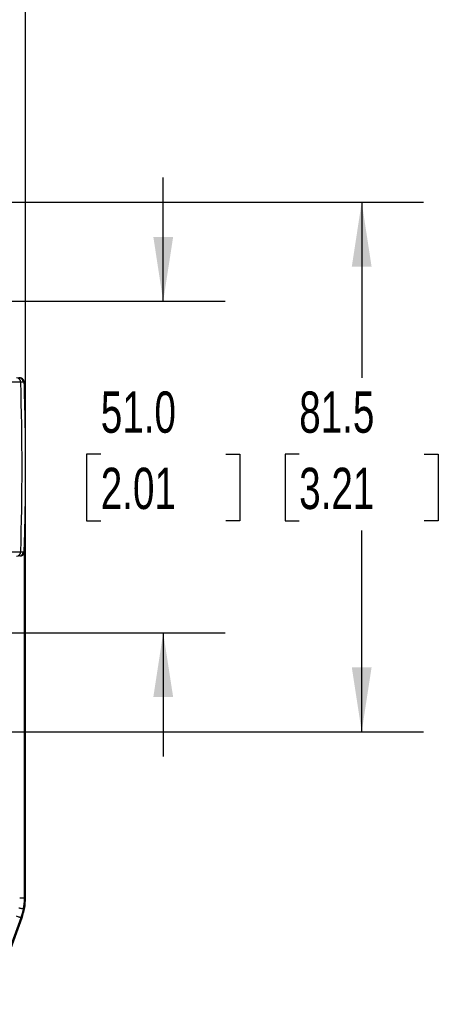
# Model space of a CAD drawing. Header units: millimetres. Extents: x 19 to 819, y 19 to 629.
# Tile 20 of 54: x 282 to 347, y 362 to 514. Entities that reach past the tile are written whole.
import ezdxf

# ---------------------------------------------------------------- set-up
doc = ezdxf.new("R2010")
doc.units = ezdxf.units.MM
doc.header["$LTSCALE"] = 3
doc.layers.add('DIMENSIONS', color=140, linetype='Continuous', lineweight=25)
doc.styles.add('SLDTEXTSTYLE0', font='TXT', dxfattribs={"width": 0.7})
doc.dimstyles.new('SLDDIMSTYLE0', dxfattribs={"dimtxt": 6.474023, "dimasz": 9.906, "dimexe": 0, "dimexo": 0.0625, "dimgap": 1.618506, "dimtad": 0, "dimtih": 1, "dimtoh": 1, "dimrnd": 1e-09, "dimzin": 4, "dimdsep": 46, "dimtxsty": 'SLDTEXTSTYLE0', "dimsah": 1, "dimcen": 0.09, "dimadec": 0, "dimazin": 1, "dimtfac": 1, "dimtmove": 0, "dimatfit": 0, "dimfxl": 0, "dimfrac": 2, "dimtolj": 1, "dimtzin": 12, "dimarcsym": 0})
doc.dimstyles.new('SLDDIMSTYLE2', dxfattribs={"dimtxt": 6.474023, "dimasz": 9.906, "dimexe": 0, "dimexo": 0.0625, "dimgap": 1.618506, "dimtad": 0, "dimtih": 1, "dimtoh": 1, "dimrnd": 1e-09, "dimzin": 12, "dimdsep": 46, "dimtxsty": 'SLDTEXTSTYLE0', "dimsah": 1, "dimcen": 0.09, "dimadec": 0, "dimazin": 3, "dimtfac": 1, "dimtofl": 0, "dimtmove": 0, "dimatfit": 3, "dimfxl": 0, "dimfrac": 2, "dimtolj": 1, "dimtzin": 12, "dimarcsym": 0})

# ---------------------------------------------------------------- blocks, each defined once
blk = doc.blocks.new('_D_2')
at = {"layer": 'DIMENSIONS'}
for p, q in [((269.5, 485.62), (344.46, 485.62)), ((334.94, 485.62), (334.94, 458.59)), ((325.32, 446.85), (323.15, 446.85)), ((323.15, 446.85), (323.15, 436.56)), ((344.56, 446.85), (346.73, 446.85)), ((346.73, 446.85), (346.73, 436.56)), ((323.15, 436.56), (325.32, 436.56)), ((346.73, 436.56), (344.56, 436.56)), ((334.94, 404.12), (334.94, 435.11)), ((269.5, 404.12), (344.46, 404.12))]:
    blk.add_line(p, q, dxfattribs=at)
for points in [[(334.94, 485.62), (333.42, 475.72), (336.46, 475.72)], [(334.94, 404.12), (336.46, 414.03), (333.42, 414.03)]]:
    blk.add_solid(points, dxfattribs=at)
at = {"layer": 'DIMENSIONS', "char_height": 6.35, "attachment_point": 1, "style": 'SLDTEXTSTYLE0'}
for s, insert in [('81.5', (325.32, 456.49)), ('3.21', (325.32, 444.75))]:
    blk.add_mtext(s, dxfattribs=dict(at, insert=insert))
blk = doc.blocks.new('_D_3')
at = {"layer": 'DIMENSIONS'}
for p, q in [((188.56, 448.66), (188.56, 573.8)), ((283.21, 448.66), (283.21, 573.8)), ((188.56, 564.28), (217.53, 564.28)), ((226.31, 564.28), (224.13, 564.28)), ((224.13, 564.28), (224.13, 553.99)), ((245.55, 564.28), (247.72, 564.28)), ((247.72, 564.28), (247.72, 553.99)), ((283.21, 564.28), (254.32, 564.28)), ((224.13, 553.99), (226.31, 553.99)), ((247.72, 553.99), (245.55, 553.99))]:
    blk.add_line(p, q, dxfattribs=at)
for points in [[(188.56, 564.28), (198.47, 562.75), (198.47, 565.8)], [(283.21, 564.28), (273.3, 565.8), (273.3, 562.75)]]:
    blk.add_solid(points, dxfattribs=at)
at = {"layer": 'DIMENSIONS', "char_height": 6.35, "attachment_point": 1, "style": 'SLDTEXTSTYLE0'}
for s, insert in [('94.6', (226.31, 573.91)), ('3.73', (226.31, 562.17))]:
    blk.add_mtext(s, dxfattribs=dict(at, insert=insert))
blk = doc.blocks.new('_D_4')
at = {"layer": 'DIMENSIONS'}
for p, q in [((304.39, 470.37), (304.39, 489.42)), ((272.32, 470.37), (313.92, 470.37)), ((294.78, 446.85), (292.6, 446.85)), ((292.6, 446.85), (292.6, 436.56)), ((314.01, 446.85), (316.19, 446.85)), ((316.19, 446.85), (316.19, 436.56)), ((292.6, 436.56), (294.78, 436.56)), ((316.19, 436.56), (314.01, 436.56)), ((272.32, 419.37), (313.92, 419.37)), ((304.39, 419.37), (304.39, 400.32))]:
    blk.add_line(p, q, dxfattribs=at)
for points in [[(304.39, 470.37), (305.92, 480.28), (302.87, 480.28)], [(304.39, 419.37), (302.87, 409.47), (305.92, 409.47)]]:
    blk.add_solid(points, dxfattribs=at)
at = {"layer": 'DIMENSIONS', "char_height": 6.35, "attachment_point": 1, "style": 'SLDTEXTSTYLE0'}
for s, insert in [('51.0', (294.78, 456.49)), ('2.01', (294.78, 444.75))]:
    blk.add_mtext(s, dxfattribs=dict(at, insert=insert))

msp = doc.modelspace()

# ---------------------------------------------------------------- linework, layer by layer
for p, q in [((282.456, 457.919), (277.61, 457.92)), ((282.978, 457.907), (282.833, 457.92)), ((282.999, 457.905), (282.978, 457.907)), ((283.21, 378.577), (283.21, 444.853)), ((277.61, 431.824), (282.457, 431.824)), ((282.999, 431.8), (282.999, 378.57)), ((282.457, 375.501), (277.61, 362.19)), ((277.822, 362.187), (282.67, 375.504))]:
    msp.add_line(p, q)
at = {"flags": 128}
msp.add_lwpolyline([(282.457, 375.501), (282.441, 375.506), (282.401, 375.521), (282.339, 375.543), (282.258, 375.573), (282.159, 375.609), (282.047, 375.65), (281.925, 375.694), (281.8, 375.74)], dxfattribs=at)
for centre, radius, start, end in [((281.777, 457.92), 0.678, 359.9389, 88.2364), ((281.779, 431.824), 0.678, 271.7636, 0.06138), ((282.3, 431.823), 0.7, 269.98861, 358.13589), ((282.467, 385.101), 6.552, 268.53701, 274.66024)]:
    msp.add_arc(centre, radius, start, end)
for points, knots in [([(282.833, 457.92), (282.83, 458.001), (282.813, 458.088), (282.744, 458.255), (282.691, 458.335), (282.558, 458.466), (282.478, 458.518), (282.312, 458.583), (282.226, 458.598), (282.146, 458.598)], [0, 0, 0, 0, 0.25, 0.25, 0.5, 0.5, 0.75, 0.75, 1, 1, 1, 1]), ([(282.997, 457.908), (282.991, 457.961), (282.979, 458.07), (282.916, 458.219), (282.825, 458.349), (282.664, 458.491), (282.425, 458.588), (282.263, 458.594), (282.175, 458.597)], [0, 0, 0, 0, 0.0930807, 0.1941111, 0.3036945, 0.4222519, 0.688096, 1, 1, 1, 1]), ([(283.209, 444.728), (283.21, 444.771), (283.218, 446.182), (283.192, 449.042), (283.131, 453.392), (283.044, 456.373), (282.999, 457.905)], [0, 0, 0, 0, 0.0097921, 0.3211079, 0.6511773, 1, 1, 1, 1]), ([(282.999, 431.8), (283.039, 433.15), (283.121, 435.95), (283.194, 440.259), (283.204, 443.219), (283.209, 444.728)], [0, 0, 0, 0, 0.3132357, 0.6498958, 1, 1, 1, 1]), ([(282.256, 431.167), (282.303, 431.173), (282.441, 431.191), (282.636, 431.333), (282.797, 431.558), (282.822, 431.737), (282.833, 431.824)], [0, 0, 0, 0, 0.15061591, 0.44081749, 0.73101849, 1, 1, 1, 1]), ([(282.833, 431.824), (282.851, 431.823), (282.886, 431.823), (282.927, 431.821), (282.959, 431.818), (282.982, 431.813), (282.997, 431.808), (282.998, 431.803), (282.999, 431.8)], [0, 0, 0, 0, 0.16716841, 0.33424337, 0.50114394, 0.66778974, 0.83410123, 1, 1, 1, 1]), ([(282.667, 375.499), (282.825, 376), (283.14, 377.002), (283.187, 378.052), (283.21, 378.577)], [0, 0, 0, 0, 0.5000006, 1, 1, 1, 1]), ([(282.999, 378.57), (282.998, 378.475), (282.997, 378.284), (282.982, 377.997), (282.959, 377.711), (282.927, 377.425), (282.886, 377.139), (282.851, 376.95), (282.833, 376.856)], [0, 0, 0, 0, 0.1658988, 0.3322103, 0.4988561, 0.6657566, 0.8328316, 1, 1, 1, 1]), ([(283.21, 378.577), (283.205, 378.576), (283.194, 378.575), (283.121, 378.573), (283.039, 378.571), (282.999, 378.57)], [0, 0, 0, 0, 0.35620048, 0.68970542, 1, 1, 1, 1]), ([(282.833, 376.856), (282.831, 376.856), (282.814, 376.86), (282.744, 376.873), (282.691, 376.883), (282.558, 376.909), (282.478, 376.925), (282.312, 376.958), (282.226, 376.974), (282.147, 376.99)], [0, 0, 0, 0, 0.25, 0.25, 0.5, 0.5, 0.75, 0.75, 1, 1, 1, 1])]:
    msp.add_open_spline(points, degree=3, knots=knots)
for points in [[(282.833, 457.92), (282.743, 457.921), (282.616, 457.921), (282.456, 457.919)], [(282.457, 431.824), (282.738, 440.52), (282.738, 449.224), (282.456, 457.919)], [(282.457, 431.824), (282.617, 431.823), (282.743, 431.823), (282.833, 431.824)], [(282.833, 376.856), (282.743, 376.394), (282.617, 375.939), (282.457, 375.501)], [(282.667, 375.499), (282.668, 375.499), (282.597, 375.5), (282.457, 375.501)]]:
    msp.add_open_spline(points, degree=3)

# ---------------------------------------------------------------- dimensions: what is measured, and where the dimension line sits
at = {"layer": 'DIMENSIONS'}
for base, p1, p2, angle, dimstyle, picture, middle in [((283.21, 564.277), (188.563, 444.853), (283.21, 444.853), 0, 'SLDDIMSTYLE2', '_D_3', (235.926, 564.277)), ((304.394, 419.372), (268.507, 470.372), (268.507, 419.372), 90, 'SLDDIMSTYLE0', '_D_4', (304.394, 446.85)), ((334.94, 404.122), (265.687, 485.622), (265.687, 404.122), 90, 'SLDDIMSTYLE2', '_D_2', (334.94, 446.85))]:
    dim = msp.add_linear_dim(base=base, p1=p1, p2=p2, angle=angle, dimstyle=dimstyle, dxfattribs=at)
    dim.commit()
    dim.dimension.update_dxf_attribs({"geometry": picture, "text_midpoint": middle, "dimtype": 160})

doc.saveas('drawing.dxf')
